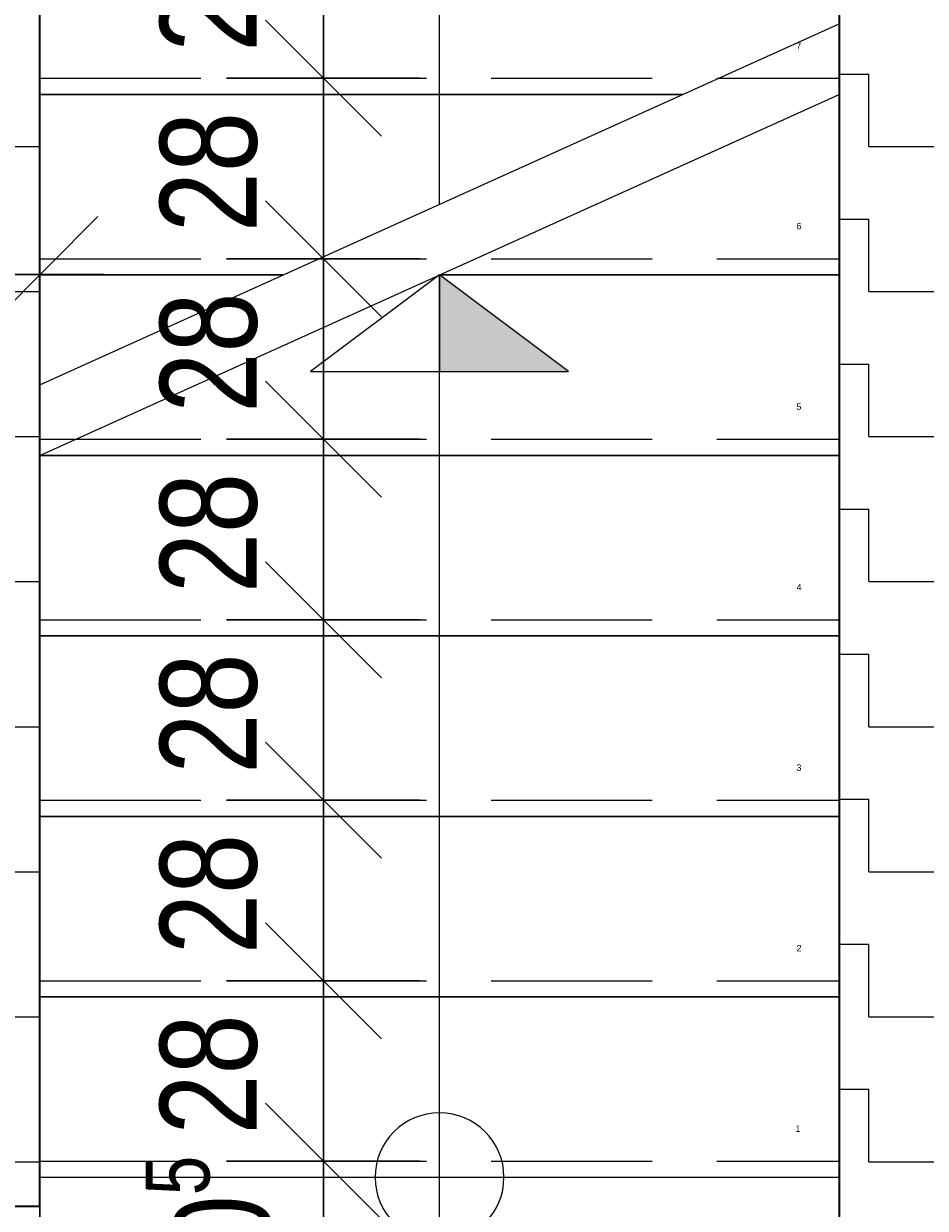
# Model space of a CAD drawing. Header units: metres. Extents: x -7.1 to 26.5, y -14.7 to 18.1.
# Tile 152 of 182: x 13.4 to 14.8, y 7.7 to 9.5. Entities that reach past the tile are written whole.
import ezdxf

# ---------------------------------------------------------------- set-up
doc = ezdxf.new("R2010")
doc.units = ezdxf.units.M
doc.header["$PDMODE"] = 65
for name, pattern in [('AUSGEZOGEN', [0]), ('STRICHLINIE_S4', [0.0055, 0.0035, -0.001, 0, -0.001]), ('VERDECKT2_S2', [0.33, 0.25, -0.08])]:
    doc.linetypes.add(name, pattern=pattern)
for name, color, linetype in [('XR$1$010 Aussenwände', 7, 'AUSGEZOGEN'), ('XR$1$055 Treppen', 7, 'AUSGEZOGEN'), ('XR$1$056 Lift', 7, 'AUSGEZOGEN'), ('XR$2$105 Bemassungen 100', 7, 'AUSGEZOGEN'), ('XR$3$010 Aussenwände Bauteilschraffuren', 7, 'AUSGEZOGEN')]:
    doc.layers.add(name, color=color, linetype=linetype)
doc.layers.add('XR$1$STANDARD_1', color=7, linetype='AUSGEZOGEN', lineweight=25)
doc.layers.add('XR$2$STANDARD_1', color=7, linetype='AUSGEZOGEN', lineweight=25)
doc.styles.add('ARIAL', font='arial.ttf')
doc.dimstyles.new('DIMSTYLE_11', dxfattribs={"dimtxt": 0.15, "dimasz": 0.3, "dimexe": 0, "dimexo": 0, "dimgap": 0.075, "dimtad": 2, "dimdec": 1, "dimlfac": 100, "dimrnd": 0.5, "dimzin": 4, "dimdsep": 46, "dimtxsty": 'ARIAL', "dimblk1": 'ALL_ML_STRICH', "dimblk2": 'ALL_ML_STRICH', "dimsah": 1, "dimcen": 0, "dimclrd": 7, "dimclre": 7, "dimclrt": 7, "dimadec": 0, "dimazin": 0, "dimtfac": 1, "dimtdec": 0, "dimtix": 1, "dimtmove": 2, "dimatfit": 3, "dimfxl": 0, "dimtvp": 1.2, "dimtzin": 0, "dimlwd": 0, "dimlwe": 18, "dimarcsym": 0})
doc.dimstyles.new('DIMSTYLE_7', dxfattribs={"dimtxt": 0.2, "dimasz": 0.3, "dimexe": 0, "dimexo": 0, "dimgap": 0.1, "dimtad": 2, "dimdec": 1, "dimlfac": 100, "dimrnd": 0.5, "dimzin": 4, "dimdsep": 46, "dimtxsty": 'ARIAL', "dimblk1": 'ALL_ML_STRICH', "dimblk2": 'ALL_ML_STRICH', "dimsah": 1, "dimcen": 0, "dimclrd": 7, "dimclre": 7, "dimclrt": 7, "dimadec": 0, "dimazin": 0, "dimtfac": 1, "dimtdec": 0, "dimtix": 1, "dimtmove": 2, "dimatfit": 3, "dimfxl": 0, "dimtvp": 1.2, "dimtzin": 0, "dimlwd": 0, "dimlwe": 18, "dimarcsym": 0})
pattern_1 = [(0, (0.225, 0.225), (0.1125, 0.1125), [0.1125, -0.1125]), (90, (0.225, 0.225), (-0.1125, 0.1125), [0.1125, -0.1125])]

# ---------------------------------------------------------------- blocks, each defined once
blk = doc.blocks.new('ALL_ML_STRICH')
at = {"color": 0, "linetype": 'ByBlock', "lineweight": -2}
for p, q in [((0, -0.5), (0, 0.5)), ((-0.3, -0.3), (0.3, 0.3)), ((-1, 0), (0.5, 0))]:
    blk.add_line(p, q, dxfattribs=at)
blk = doc.blocks.new('*D224')
at = {"layer": 'DEFPOINTS', "color": 7, "linetype": 'AUSGEZOGEN', "lineweight": 18, "transparency": 16777216}
for p in [(13.4518, 9.2041), (13.2518, 9.1685), (13.2518, 9.1391)]:
    blk.add_point(p, dxfattribs=at)
at = {"layer": 'XR$2$105 Bemassungen 100', "color": 7, "linetype": 'AUSGEZOGEN', "lineweight": -2, "transparency": 16777216}
for p, q in [((13.2518, 9.1391), (13.2518, 9.1391)), ((13.2518, 9.1391), (13.4518, 9.1391)), ((13.4518, 9.1391), (13.4518, 9.1391))]:
    blk.add_line(p, q, dxfattribs=at)
at = {"layer": 'XR$2$105 Bemassungen 100', "color": 7, "linetype": 'AUSGEZOGEN', "lineweight": 18, "transparency": 16777216, "xscale": 0.3, "yscale": 0.3, "zscale": 0.3, "rotation": 180}
blk.add_blockref('ALL_ML_STRICH', (13.2518, 9.1391), dxfattribs=at)
at = {"layer": 'XR$2$105 Bemassungen 100', "color": 7, "linetype": 'AUSGEZOGEN', "lineweight": 18, "transparency": 16777216, "xscale": 0.3, "yscale": 0.3, "zscale": 0.3}
blk.add_blockref('ALL_ML_STRICH', (13.4518, 9.1391), dxfattribs=at)
at = {"layer": 'XR$2$105 Bemassungen 100', "color": 7, "linetype": 'AUSGEZOGEN', "lineweight": 18, "transparency": 16777216, "insert": (13.0838, 9.3426), "char_height": 0.2, "width": 0.64, "attachment_point": 5, "style": 'ARIAL'}
blk.add_mtext('\\W0.80;\\A1;{\\A1;{20\\H0.132000;\\S^ ;}}', dxfattribs=at)
blk = doc.blocks.new('*D235')
at = {"layer": 'DEFPOINTS', "color": 7, "linetype": 'AUSGEZOGEN', "lineweight": 18, "transparency": 16777216}
for p in [(13.5818, 7.7635), (13.8916, 7.4585), (13.9706, 7.4585)]:
    blk.add_point(p, dxfattribs=at)
at = {"layer": 'XR$2$105 Bemassungen 100', "color": 7, "linetype": 'AUSGEZOGEN', "lineweight": -2, "transparency": 16777216}
for p, q in [((13.8916, 7.7635), (13.8916, 7.7635)), ((13.8916, 7.4585), (13.8916, 7.7635)), ((13.8916, 7.4585), (13.8916, 7.4585))]:
    blk.add_line(p, q, dxfattribs=at)
at = {"layer": 'XR$2$105 Bemassungen 100', "color": 7, "linetype": 'AUSGEZOGEN', "lineweight": 18, "transparency": 16777216, "xscale": 0.3, "yscale": 0.3, "zscale": 0.3}
for p, rotation in [((13.8916, 7.7635), 90), ((13.8916, 7.4585), 270)]:
    blk.add_blockref('ALL_ML_STRICH', p, dxfattribs=dict(at, rotation=rotation))
at = {"layer": 'XR$2$105 Bemassungen 100', "color": 7, "linetype": 'AUSGEZOGEN', "lineweight": 18, "transparency": 16777216, "insert": (13.714, 7.6481), "char_height": 0.15, "width": 0.48, "attachment_point": 5, "rotation": 90, "style": 'ARIAL'}
blk.add_mtext('\\W0.80;\\A1;{\\A1;{30\\H0.099000;\\S5^ ;}}', dxfattribs=at)
blk = doc.blocks.new('*D236')
at = {"layer": 'DEFPOINTS', "color": 7, "linetype": 'AUSGEZOGEN', "lineweight": 18, "transparency": 16777216}
for p in [(13.879, 8.0435), (13.5818, 7.7635), (13.8916, 7.7635)]:
    blk.add_point(p, dxfattribs=at)
at = {"layer": 'XR$2$105 Bemassungen 100', "color": 7, "linetype": 'AUSGEZOGEN', "lineweight": -2, "transparency": 16777216}
for p, q in [((13.8916, 8.0435), (13.8916, 8.0435)), ((13.8916, 7.7635), (13.8916, 8.0435)), ((13.8916, 7.7635), (13.8916, 7.7635))]:
    blk.add_line(p, q, dxfattribs=at)
at = {"layer": 'XR$2$105 Bemassungen 100', "color": 7, "linetype": 'AUSGEZOGEN', "lineweight": 18, "transparency": 16777216, "xscale": 0.3, "yscale": 0.3, "zscale": 0.3}
for p, rotation in [((13.8916, 8.0435), 90), ((13.8916, 7.7635), 270)]:
    blk.add_blockref('ALL_ML_STRICH', p, dxfattribs=dict(at, rotation=rotation))
at = {"layer": 'XR$2$105 Bemassungen 100', "color": 7, "linetype": 'AUSGEZOGEN', "lineweight": 18, "transparency": 16777216, "insert": (13.7141, 7.898), "char_height": 0.15, "width": 0.48, "attachment_point": 5, "rotation": 90, "style": 'ARIAL'}
blk.add_mtext('\\W0.80;\\A1;{\\A1;{28\\H0.099000;\\S^ ;}}', dxfattribs=at)
blk = doc.blocks.new('*D237')
at = {"layer": 'DEFPOINTS', "color": 7, "linetype": 'AUSGEZOGEN', "lineweight": 18, "transparency": 16777216}
for p in [(13.9321, 8.3235), (13.879, 8.0435), (13.8916, 8.0435)]:
    blk.add_point(p, dxfattribs=at)
at = {"layer": 'XR$2$105 Bemassungen 100', "color": 7, "linetype": 'AUSGEZOGEN', "lineweight": -2, "transparency": 16777216}
for p, q in [((13.8916, 8.3235), (13.8916, 8.3235)), ((13.8916, 8.0435), (13.8916, 8.3235)), ((13.8916, 8.0435), (13.8916, 8.0435))]:
    blk.add_line(p, q, dxfattribs=at)
at = {"layer": 'XR$2$105 Bemassungen 100', "color": 7, "linetype": 'AUSGEZOGEN', "lineweight": 18, "transparency": 16777216, "xscale": 0.3, "yscale": 0.3, "zscale": 0.3}
for p, rotation in [((13.8916, 8.3235), 90), ((13.8916, 8.0435), 270)]:
    blk.add_blockref('ALL_ML_STRICH', p, dxfattribs=dict(at, rotation=rotation))
at = {"layer": 'XR$2$105 Bemassungen 100', "color": 7, "linetype": 'AUSGEZOGEN', "lineweight": 18, "transparency": 16777216, "insert": (13.7141, 8.178), "char_height": 0.15, "width": 0.48, "attachment_point": 5, "rotation": 90, "style": 'ARIAL'}
blk.add_mtext('\\W0.80;\\A1;{\\A1;{28\\H0.099000;\\S^ ;}}', dxfattribs=at)
blk = doc.blocks.new('*D238')
at = {"layer": 'DEFPOINTS', "color": 7, "linetype": 'AUSGEZOGEN', "lineweight": 18, "transparency": 16777216}
for p in [(13.9931, 8.6035), (13.8916, 8.3235), (13.9321, 8.3235)]:
    blk.add_point(p, dxfattribs=at)
at = {"layer": 'XR$2$105 Bemassungen 100', "color": 7, "linetype": 'AUSGEZOGEN', "lineweight": -2, "transparency": 16777216}
for p, q in [((13.8916, 8.6035), (13.8916, 8.6035)), ((13.8916, 8.3235), (13.8916, 8.6035)), ((13.8916, 8.3235), (13.8916, 8.3235))]:
    blk.add_line(p, q, dxfattribs=at)
at = {"layer": 'XR$2$105 Bemassungen 100', "color": 7, "linetype": 'AUSGEZOGEN', "lineweight": 18, "transparency": 16777216, "xscale": 0.3, "yscale": 0.3, "zscale": 0.3}
for p, rotation in [((13.8916, 8.6035), 90), ((13.8916, 8.3235), 270)]:
    blk.add_blockref('ALL_ML_STRICH', p, dxfattribs=dict(at, rotation=rotation))
at = {"layer": 'XR$2$105 Bemassungen 100', "color": 7, "linetype": 'AUSGEZOGEN', "lineweight": 18, "transparency": 16777216, "insert": (13.7141, 8.458), "char_height": 0.15, "width": 0.48, "attachment_point": 5, "rotation": 90, "style": 'ARIAL'}
blk.add_mtext('\\W0.80;\\A1;{\\A1;{28\\H0.099000;\\S^ ;}}', dxfattribs=at)
blk = doc.blocks.new('*D239')
at = {"layer": 'DEFPOINTS', "color": 7, "linetype": 'AUSGEZOGEN', "lineweight": 18, "transparency": 16777216}
for p in [(13.9931, 8.8835), (13.8916, 8.6035), (13.9931, 8.6035)]:
    blk.add_point(p, dxfattribs=at)
at = {"layer": 'XR$2$105 Bemassungen 100', "color": 7, "linetype": 'AUSGEZOGEN', "lineweight": -2, "transparency": 16777216}
for p, q in [((13.8916, 8.8835), (13.8916, 8.8835)), ((13.8916, 8.6035), (13.8916, 8.8835)), ((13.8916, 8.6035), (13.8916, 8.6035))]:
    blk.add_line(p, q, dxfattribs=at)
at = {"layer": 'XR$2$105 Bemassungen 100', "color": 7, "linetype": 'AUSGEZOGEN', "lineweight": 18, "transparency": 16777216, "xscale": 0.3, "yscale": 0.3, "zscale": 0.3}
for p, rotation in [((13.8916, 8.8835), 90), ((13.8916, 8.6035), 270)]:
    blk.add_blockref('ALL_ML_STRICH', p, dxfattribs=dict(at, rotation=rotation))
at = {"layer": 'XR$2$105 Bemassungen 100', "color": 7, "linetype": 'AUSGEZOGEN', "lineweight": 18, "transparency": 16777216, "insert": (13.7141, 8.738), "char_height": 0.15, "width": 0.48, "attachment_point": 5, "rotation": 90, "style": 'ARIAL'}
blk.add_mtext('\\W0.80;\\A1;{\\A1;{28\\H0.099000;\\S^ ;}}', dxfattribs=at)
blk = doc.blocks.new('*D240')
at = {"layer": 'DEFPOINTS', "color": 7, "linetype": 'AUSGEZOGEN', "lineweight": 18, "transparency": 16777216}
for p in [(13.9892, 9.1635), (13.8916, 8.8835), (13.9931, 8.8835)]:
    blk.add_point(p, dxfattribs=at)
at = {"layer": 'XR$2$105 Bemassungen 100', "color": 7, "linetype": 'AUSGEZOGEN', "lineweight": -2, "transparency": 16777216}
for p, q in [((13.8916, 9.1635), (13.8916, 9.1635)), ((13.8916, 8.8835), (13.8916, 9.1635)), ((13.8916, 8.8835), (13.8916, 8.8835))]:
    blk.add_line(p, q, dxfattribs=at)
at = {"layer": 'XR$2$105 Bemassungen 100', "color": 7, "linetype": 'AUSGEZOGEN', "lineweight": 18, "transparency": 16777216, "xscale": 0.3, "yscale": 0.3, "zscale": 0.3}
for p, rotation in [((13.8916, 9.1635), 90), ((13.8916, 8.8835), 270)]:
    blk.add_blockref('ALL_ML_STRICH', p, dxfattribs=dict(at, rotation=rotation))
at = {"layer": 'XR$2$105 Bemassungen 100', "color": 7, "linetype": 'AUSGEZOGEN', "lineweight": 18, "transparency": 16777216, "insert": (13.7141, 9.018), "char_height": 0.15, "width": 0.48, "attachment_point": 5, "rotation": 90, "style": 'ARIAL'}
blk.add_mtext('\\W0.80;\\A1;{\\A1;{28\\H0.099000;\\S^ ;}}', dxfattribs=at)
blk = doc.blocks.new('*D241')
at = {"layer": 'DEFPOINTS', "color": 7, "linetype": 'AUSGEZOGEN', "lineweight": 18, "transparency": 16777216}
for p in [(13.997, 9.4435), (13.8916, 9.1635), (13.9892, 9.1635)]:
    blk.add_point(p, dxfattribs=at)
at = {"layer": 'XR$2$105 Bemassungen 100', "color": 7, "linetype": 'AUSGEZOGEN', "lineweight": -2, "transparency": 16777216}
for p, q in [((13.8916, 9.4435), (13.8916, 9.4435)), ((13.8916, 9.1635), (13.8916, 9.4435)), ((13.8916, 9.1635), (13.8916, 9.1635))]:
    blk.add_line(p, q, dxfattribs=at)
at = {"layer": 'XR$2$105 Bemassungen 100', "color": 7, "linetype": 'AUSGEZOGEN', "lineweight": 18, "transparency": 16777216, "xscale": 0.3, "yscale": 0.3, "zscale": 0.3}
for p, rotation in [((13.8916, 9.4435), 90), ((13.8916, 9.1635), 270)]:
    blk.add_blockref('ALL_ML_STRICH', p, dxfattribs=dict(at, rotation=rotation))
at = {"layer": 'XR$2$105 Bemassungen 100', "color": 7, "linetype": 'AUSGEZOGEN', "lineweight": 18, "transparency": 16777216, "insert": (13.7141, 9.298), "char_height": 0.15, "width": 0.48, "attachment_point": 5, "rotation": 90, "style": 'ARIAL'}
blk.add_mtext('\\W0.80;\\A1;{\\A1;{28\\H0.099000;\\S^ ;}}', dxfattribs=at)
blk = doc.blocks.new('*D242')
at = {"layer": 'DEFPOINTS', "color": 7, "linetype": 'AUSGEZOGEN', "lineweight": 18, "transparency": 16777216}
for p in [(14.0246, 9.7235), (13.8916, 9.4435), (13.997, 9.4435)]:
    blk.add_point(p, dxfattribs=at)
at = {"layer": 'XR$2$105 Bemassungen 100', "color": 7, "linetype": 'AUSGEZOGEN', "lineweight": -2, "transparency": 16777216}
for p, q in [((13.8916, 9.7235), (13.8916, 9.7235)), ((13.8916, 9.4435), (13.8916, 9.7235)), ((13.8916, 9.4435), (13.8916, 9.4435))]:
    blk.add_line(p, q, dxfattribs=at)
at = {"layer": 'XR$2$105 Bemassungen 100', "color": 7, "linetype": 'AUSGEZOGEN', "lineweight": 18, "transparency": 16777216, "xscale": 0.3, "yscale": 0.3, "zscale": 0.3}
for p, rotation in [((13.8916, 9.7235), 90), ((13.8916, 9.4435), 270)]:
    blk.add_blockref('ALL_ML_STRICH', p, dxfattribs=dict(at, rotation=rotation))
at = {"layer": 'XR$2$105 Bemassungen 100', "color": 7, "linetype": 'AUSGEZOGEN', "lineweight": 18, "transparency": 16777216, "insert": (13.7141, 9.578), "char_height": 0.15, "width": 0.48, "attachment_point": 5, "rotation": 90, "style": 'ARIAL'}
blk.add_mtext('\\W0.80;\\A1;{\\A1;{28\\H0.099000;\\S^ ;}}', dxfattribs=at)

msp = doc.modelspace()

# ---------------------------------------------------------------- hatches: boundary and pattern name
at = {"layer": 'XR$1$055 Treppen', "linetype": 'AUSGEZOGEN', "lineweight": 13, "true_color": 0x202020, "transparency": 33554687}
msp.add_hatch(color=250, dxfattribs=at).paths.add_polyline_path([(14.0718, 9.1385), (14.0718, 8.9885), (14.2718, 8.9885)])
msp.add_hatch(color=250, dxfattribs=at).paths.add_polyline_path([(14.0718, 9.1385), (14.0718, 8.9885), (14.2718, 8.9885)])
at = {"layer": 'XR$3$010 Aussenwände Bauteilschraffuren', "linetype": 'AUSGEZOGEN', "lineweight": 13, "transparency": 33554687}
h = msp.add_hatch(dxfattribs=at)
h.set_pattern_fill('MUSTER', scale=0.1125, style=0, pattern_type=2)
h.set_pattern_definition(pattern_1)
h.paths.add_polyline_path([(14.8918, 10.7335), (14.8918, 11.8885), (14.6918, 11.8885), (14.6918, 11.8885), (14.5118, 11.8885), (14.5118, 11.6885), (14.6918, 11.6885), (14.6918, 7.3535), (14.8918, 7.3535)], flags=0)
h = msp.add_hatch(dxfattribs=at)
h.set_pattern_fill('MUSTER', scale=0.1125, style=0, pattern_type=2)
h.set_pattern_definition(pattern_1)
h.paths.add_polyline_path([(13.4518, 10.0235), (12.8818, 10.0235), (12.8818, 9.8235), (13.2518, 9.8235), (13.2518, 7.8935), (12.8818, 7.8935), (12.8818, 7.6935), (13.4518, 7.6935)], flags=0)

# ---------------------------------------------------------------- linework, layer by layer
at = {"layer": 'XR$1$010 Aussenwände', "color": 7, "linetype": 'AUSGEZOGEN', "lineweight": 35, "transparency": 33554687}
for p, q in [((14.6918, 10.7335), (14.6918, 7.3535)), ((13.4518, 7.8935), (13.4518, 10.0235)), ((13.4518, 7.6935), (13.4518, 7.8935)), ((12.8818, 7.6935), (13.4518, 7.6935))]:
    msp.add_line(p, q, dxfattribs=at)
at = {"layer": 'XR$1$010 Aussenwände', "color": 7, "linetype": 'VERDECKT2_S2', "lineweight": 18, "transparency": 33554687}
msp.add_line((13.4518, 9.4435), (14.6918, 9.4435), dxfattribs=at)
at = {"layer": 'XR$1$010 Aussenwände', "color": 7, "linetype": 'VERDECKT2_S2', "lineweight": 13, "transparency": 33554687}
for p, q in [((13.4518, 9.1635), (14.6918, 9.1635)), ((13.4518, 8.8835), (14.6918, 8.8835)), ((13.4518, 8.6035), (14.6918, 8.6035)), ((13.4518, 8.3235), (14.6918, 8.3235)), ((13.4518, 8.0435), (14.6918, 8.0435)), ((13.4518, 7.7635), (14.6918, 7.7635))]:
    msp.add_line(p, q, dxfattribs=at)
at = {"layer": 'XR$1$055 Treppen', "color": 7, "linetype": 'AUSGEZOGEN', "lineweight": 18, "transparency": 33554687}
for p, q in [((13.4518, 9.9785), (13.4518, 8.9682)), ((14.0718, 9.2482), (14.0718, 9.9785)), ((13.4518, 9.6985), (13.4518, 9.4185)), ((14.0718, 9.2482), (14.0718, 9.6985)), ((13.4518, 8.9682), (14.6918, 9.5282)), ((13.4518, 9.4185), (13.4518, 9.1385)), ((13.4518, 9.4185), (14.4488, 9.4185)), ((14.4488, 9.4185), (13.4518, 9.4185)), ((13.4518, 9.4185), (14.4488, 9.4185)), ((13.4518, 8.8585), (14.6918, 9.4185)), ((14.6918, 7.7385), (14.6918, 9.4185)), ((14.6918, 9.1385), (14.6918, 9.4185)), ((13.4518, 9.1385), (13.4518, 8.9682)), ((13.4518, 9.1385), (13.8288, 9.1385)), ((13.8288, 9.1385), (13.4518, 9.1385)), ((13.4518, 9.1385), (13.8288, 9.1385)), ((14.0718, 9.1385), (13.8718, 8.9885)), ((14.0718, 9.1385), (13.8718, 8.9885)), ((14.0718, 9.1385), (14.6918, 9.1385)), ((14.6918, 9.1385), (14.0718, 9.1385)), ((14.0718, 9.1385), (14.6918, 9.1385)), ((14.0718, 8.0185), (14.0718, 9.1385)), ((14.0718, 8.9885), (14.0718, 9.1385)), ((14.0718, 8.0185), (14.0718, 9.1385)), ((14.0718, 8.9885), (14.0718, 9.1385)), ((14.0718, 9.1385), (14.0718, 8.9885)), ((14.2718, 8.9885), (14.0718, 9.1385)), ((14.6918, 8.8585), (14.6918, 9.1385)), ((13.8718, 8.9885), (14.0718, 8.9885)), ((13.8718, 8.9885), (14.0718, 8.9885)), ((14.0718, 8.9885), (14.2718, 8.9885)), ((13.4518, 8.8585), (13.4518, 7.7385)), ((13.4518, 8.8585), (13.4518, 8.5785)), ((13.4518, 8.8585), (14.6918, 8.8585)), ((14.6918, 8.8585), (13.4518, 8.8585)), ((13.4518, 8.8585), (14.6918, 8.8585)), ((14.6918, 8.5785), (14.6918, 8.8585)), ((13.4518, 8.5785), (13.4518, 8.2985)), ((13.4518, 8.5785), (14.6918, 8.5785)), ((14.6918, 8.5785), (13.4518, 8.5785)), ((13.4518, 8.5785), (14.6918, 8.5785)), ((14.6918, 8.2985), (14.6918, 8.5785)), ((13.4518, 8.2985), (13.4518, 8.0185)), ((13.4518, 8.2985), (14.6918, 8.2985)), ((14.6918, 8.2985), (13.4518, 8.2985)), ((13.4518, 8.2985), (14.6918, 8.2985)), ((14.6918, 8.0185), (14.6918, 8.2985)), ((13.4518, 8.0185), (13.4518, 7.7385)), ((13.4518, 8.0185), (14.6918, 8.0185)), ((14.6918, 8.0185), (13.4518, 8.0185)), ((13.4518, 8.0185), (14.6918, 8.0185)), ((14.0718, 7.7385), (14.0718, 8.0185)), ((14.0718, 7.7385), (14.0718, 8.0185)), ((14.6918, 7.7385), (14.6918, 8.0185)), ((14.0718, 7.6385), (14.0718, 7.8385)), ((14.0718, 7.6385), (14.0718, 7.8385)), ((13.4518, 7.7385), (14.6918, 7.7385)), ((13.4518, 7.7385), (14.6918, 7.7385)), ((13.9718, 7.7385), (14.1718, 7.7385)), ((13.9718, 7.7385), (14.1718, 7.7385))]:
    msp.add_line(p, q, dxfattribs=at)
at = {"layer": 'XR$1$055 Treppen', "color": 7, "linetype": 'AUSGEZOGEN', "lineweight": 13, "transparency": 33554687}
for p, q in [((13.4518, 8.9682), (14.6918, 9.5282)), ((13.4518, 8.8585), (14.6918, 9.4185)), ((14.6918, 9.1385), (14.0718, 9.1385)), ((14.0718, 9.1385), (14.6918, 9.1385)), ((14.6918, 8.8585), (13.4518, 8.8585)), ((13.4518, 8.8585), (14.6918, 8.8585)), ((14.6918, 8.5785), (13.4518, 8.5785)), ((13.4518, 8.5785), (14.6918, 8.5785)), ((14.6918, 8.2985), (13.4518, 8.2985)), ((13.4518, 8.2985), (14.6918, 8.2985)), ((14.6918, 8.0185), (13.4518, 8.0185)), ((13.4518, 8.0185), (14.6918, 8.0185)), ((13.4518, 7.7385), (14.6918, 7.7385))]:
    msp.add_line(p, q, dxfattribs=at)
at = {"layer": 'XR$1$055 Treppen', "color": 7, "linetype": 'STRICHLINIE_S4', "lineweight": 18, "transparency": 33554687}
for p, q in [((14.4488, 9.4185), (13.4518, 9.4185)), ((13.4518, 9.4185), (14.4488, 9.4185)), ((13.8288, 9.1385), (13.4518, 9.1385)), ((13.4518, 9.1385), (13.8288, 9.1385))]:
    msp.add_line(p, q, dxfattribs=at)
at = {"layer": 'XR$1$055 Treppen', "color": 7, "linetype": 'AUSGEZOGEN', "lineweight": 18, "transparency": 33554687}
msp.add_lwpolyline([(14.0718, 9.1385), (14.0718, 8.9885), (14.2718, 8.9885), (14.0718, 9.1385)], close=True, dxfattribs=at)
for start, end in [(0, 180), (0, 180), (180, 0), (180, 0)]:
    msp.add_arc((14.0718, 7.7385), 0.1, start, end, dxfattribs=at)
at = {"layer": 'XR$1$056 Lift', "color": 7, "linetype": 'STRICHLINIE_S4', "lineweight": 18, "transparency": 33554687}
msp.add_line((11.4518, 8.7585), (13.4518, 8.7585), dxfattribs=at)
at = {"layer": 'XR$1$STANDARD_1', "color": 7, "linetype": 'AUSGEZOGEN', "lineweight": 18, "transparency": 33554687}
msp.add_line((13.4518, 7.7055), (13.4518, 7.4335), dxfattribs=at)
at = {"layer": 'XR$2$STANDARD_1', "color": 7, "linetype": 'VERDECKT2_S2', "lineweight": 13, "transparency": 33554687}
msp.add_line((13.4518, 7.4585), (13.4518, 7.7385), dxfattribs=at)

# ---------------------------------------------------------------- texts
at = {"layer": 'XR$1$055 Treppen', "color": 254, "linetype": 'AUSGEZOGEN', "transparency": 33554687, "char_height": 0.01, "attachment_point": 7, "style": 'ARIAL'}
for s, insert, width in [('\\W0.98;7', (14.6253, 9.489), 0.012657), ('\\W0.98;7', (14.6253, 9.489), 0.012657), ('\\W0.98;6', (14.6255, 9.209), 0.012657), ('\\W0.98;6', (14.6255, 9.209), 0.012657), ('\\W0.98;5', (14.6254, 8.929), 0.012657), ('\\W0.98;5', (14.6254, 8.929), 0.012657), ('\\W0.98;4', (14.6258, 8.649), 0.012657), ('\\W0.98;4', (14.6258, 8.649), 0.012657), ('\\W0.98;3', (14.6254, 8.369), 0.012657), ('\\W0.98;3', (14.6254, 8.369), 0.012657), ('\\W0.98;2', (14.6256, 8.089), 0.012657), ('\\W0.98;2', (14.6256, 8.089), 0.012657), ('\\W0.81;1', (14.6246, 7.809), 0.011111), ('\\W0.81;1', (14.6246, 7.809), 0.011111)]:
    msp.add_mtext(s, dxfattribs=dict(at, insert=insert, width=width))

# ---------------------------------------------------------------- dimensions: what is measured, and where the dimension line sits
at = {"layer": 'XR$2$105 Bemassungen 100', "color": 7, "linetype": 'AUSGEZOGEN', "lineweight": 18, "transparency": 33554687}
for base, p1, p2, picture, middle in [((13.8916, 9.7235), (13.8916, 9.4435), (13.8916, 9.7235), '*D242', (13.7141, 9.578)), ((13.8916, 9.4435), (13.8916, 9.1635), (13.8916, 9.4435), '*D241', (13.7141, 9.298)), ((13.8916, 9.1635), (13.8916, 8.8835), (13.8916, 9.1635), '*D240', (13.7141, 9.018)), ((13.8916, 8.8835), (13.8916, 8.6035), (13.8916, 8.8835), '*D239', (13.7141, 8.738)), ((13.8916, 8.6035), (13.8916, 8.3235), (13.8916, 8.6035), '*D238', (13.7141, 8.458)), ((13.8916, 8.3235), (13.8916, 8.0435), (13.8916, 8.3235), '*D237', (13.7141, 8.178)), ((13.8916, 8.0435), (13.8916, 7.7635), (13.8916, 8.0435), '*D236', (13.7141, 7.898)), ((13.8916, 7.7635), (13.8916, 7.4585), (13.8916, 7.7635), '*D235', (13.714, 7.6481))]:
    dim = msp.add_linear_dim(base=base, p1=p1, p2=p2, angle=90, dimstyle='DIMSTYLE_11', override={"dimpost": '<>', "dimclrd": 7, "dimclre": 7, "dimclrt": 7, "dimlwd": 0, "dimlwe": 18}, dxfattribs=at)
    dim.commit()
    dim.dimension.update_dxf_attribs({"geometry": picture, "text_midpoint": middle, "dimtype": 160})
dim = msp.add_linear_dim(base=(13.4518, 9.1391), p1=(13.2518, 9.1391), p2=(13.4518, 9.1391), dimstyle='DIMSTYLE_7', override={"dimpost": '<>', "dimclrd": 7, "dimclre": 7, "dimclrt": 7, "dimlwd": 0, "dimlwe": 18}, dxfattribs=at)
dim.commit()
dim.dimension.update_dxf_attribs({"geometry": '*D224', "text_midpoint": (13.0838, 9.3426), "dimtype": 160})

doc.saveas('drawing.dxf')
